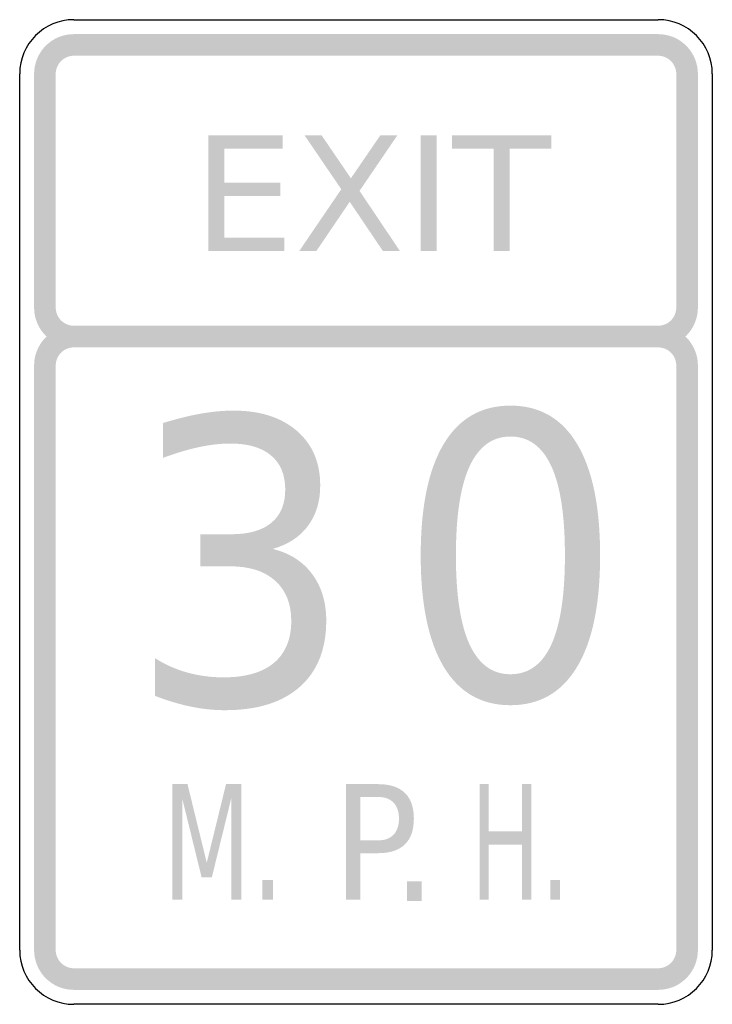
# Model space of a CAD drawing. Header units: inches. Extents: x -0.5 to 0.5, y -0.71 to 0.71.
import ezdxf

# ---------------------------------------------------------------- set-up
doc = ezdxf.new("R2010")
doc.units = ezdxf.units.IN
doc.header["$MEASUREMENT"] = 0

msp = doc.modelspace()

# ---------------------------------------------------------------- hatches: boundary and pattern name
for points in [[(-0.4219, 0.6895), (-0.4275, 0.6893), (-0.4331, 0.6884), (-0.4385, 0.6871), (-0.4438, 0.6852), (-0.4489, 0.6828), (-0.4537, 0.6799), (-0.4582, 0.6765), (-0.4624, 0.6728), (-0.4662, 0.6686), (-0.4695, 0.6641), (-0.4724, 0.6592), (-0.4748, 0.6542), (-0.4767, 0.6489), (-0.4781, 0.6434), (-0.4789, 0.6379), (-0.4792, 0.6322), (-0.4479, 0.6322), (-0.4478, 0.6348), (-0.4474, 0.6373), (-0.4468, 0.6398), (-0.4459, 0.6422), (-0.4448, 0.6445), (-0.4435, 0.6467), (-0.442, 0.6488), (-0.4403, 0.6507), (-0.4384, 0.6524), (-0.4363, 0.6539), (-0.4342, 0.6552), (-0.4318, 0.6563), (-0.4294, 0.6572), (-0.427, 0.6578), (-0.4244, 0.6582), (-0.4219, 0.6583), (-0.4219, 0.6895)], [(-0.4219, 0.6583), (0.4219, 0.6583), (0.4219, 0.6895), (-0.4219, 0.6895), (-0.4219, 0.6583)], [(0.4792, 0.6322), (0.4789, 0.6379), (0.4781, 0.6434), (0.4767, 0.6489), (0.4748, 0.6542), (0.4724, 0.6592), (0.4695, 0.6641), (0.4662, 0.6686), (0.4624, 0.6728), (0.4582, 0.6765), (0.4537, 0.6799), (0.4489, 0.6828), (0.4438, 0.6852), (0.4385, 0.6871), (0.4331, 0.6884), (0.4275, 0.6893), (0.4219, 0.6895), (0.4219, 0.6583), (0.4244, 0.6582), (0.427, 0.6578), (0.4294, 0.6572), (0.4318, 0.6563), (0.4342, 0.6552), (0.4363, 0.6539), (0.4384, 0.6524), (0.4403, 0.6507), (0.442, 0.6488), (0.4435, 0.6467), (0.4448, 0.6445), (0.4459, 0.6422), (0.4468, 0.6398), (0.4474, 0.6373), (0.4478, 0.6348), (0.4479, 0.6322), (0.4792, 0.6322)], [(-0.4479, 0.2948), (-0.4479, 0.6322), (-0.4792, 0.6322), (-0.4792, 0.2948), (-0.4479, 0.2948)], [(0.4479, 0.6322), (0.4479, 0.2948), (0.4792, 0.2948), (0.4792, 0.6322), (0.4479, 0.6322)], [(-0.2274, 0.5434), (-0.1202, 0.5434), (-0.1202, 0.5244), (-0.2044, 0.5244), (-0.2044, 0.4751), (-0.1236, 0.4751), (-0.1236, 0.4561), (-0.2044, 0.4561), (-0.2044, 0.3957), (-0.1181, 0.3957), (-0.1181, 0.3767), (-0.2274, 0.3767), (-0.2274, 0.5434)], [(-0.0886, 0.5434), (-0.064, 0.5434), (-0.0218, 0.4815), (0.0206, 0.5434), (0.0452, 0.5434), (-0.0093, 0.4634), (0.0489, 0.3767), (0.0243, 0.3767), (-0.0235, 0.4476), (-0.0716, 0.3767), (-0.0963, 0.3767), (-0.0357, 0.4657), (-0.0886, 0.5434)], [(0.0789, 0.5434), (0.1019, 0.5434), (0.1019, 0.3767), (0.0789, 0.3767), (0.0789, 0.5434)], [(0.1242, 0.5434), (0.2676, 0.5434), (0.2676, 0.5244), (0.2074, 0.5244), (0.2074, 0.3767), (0.1844, 0.3767), (0.1844, 0.5244), (0.1242, 0.5244), (0.1242, 0.5434)], [(-0.4792, 0.2948), (-0.4789, 0.2892), (-0.4781, 0.2837), (-0.4767, 0.2782), (-0.4748, 0.2729), (-0.4724, 0.2678), (-0.4695, 0.263), (-0.4662, 0.2585), (-0.4624, 0.2543), (-0.4582, 0.2506), (-0.4537, 0.2472), (-0.4489, 0.2443), (-0.4438, 0.2419), (-0.4385, 0.24), (-0.4331, 0.2386), (-0.4275, 0.2378), (-0.4219, 0.2375), (-0.4219, 0.2688), (-0.4244, 0.2689), (-0.427, 0.2693), (-0.4294, 0.2699), (-0.4318, 0.2708), (-0.4342, 0.2719), (-0.4363, 0.2732), (-0.4384, 0.2747), (-0.4403, 0.2764), (-0.442, 0.2783), (-0.4435, 0.2804), (-0.4448, 0.2826), (-0.4459, 0.2849), (-0.4468, 0.2873), (-0.4474, 0.2898), (-0.4478, 0.2923), (-0.4479, 0.2948), (-0.4792, 0.2948)], [(0.4219, 0.2375), (0.4275, 0.2378), (0.4331, 0.2386), (0.4385, 0.24), (0.4438, 0.2419), (0.4489, 0.2443), (0.4537, 0.2472), (0.4582, 0.2506), (0.4624, 0.2543), (0.4662, 0.2585), (0.4695, 0.263), (0.4724, 0.2678), (0.4748, 0.2729), (0.4767, 0.2782), (0.4781, 0.2837), (0.4789, 0.2892), (0.4792, 0.2948), (0.4479, 0.2948), (0.4478, 0.2923), (0.4474, 0.2898), (0.4468, 0.2873), (0.4459, 0.2849), (0.4448, 0.2826), (0.4435, 0.2804), (0.442, 0.2783), (0.4403, 0.2764), (0.4384, 0.2747), (0.4363, 0.2732), (0.4342, 0.2719), (0.4318, 0.2708), (0.4294, 0.2699), (0.427, 0.2693), (0.4244, 0.2689), (0.4219, 0.2688), (0.4219, 0.2375)], [(-0.4219, 0.2688), (-0.4275, 0.2685), (-0.4331, 0.2677), (-0.4385, 0.2663), (-0.4438, 0.2644), (-0.4489, 0.262), (-0.4537, 0.2591), (-0.4582, 0.2558), (-0.4624, 0.252), (-0.4662, 0.2479), (-0.4695, 0.2433), (-0.4724, 0.2385), (-0.4748, 0.2334), (-0.4767, 0.2281), (-0.4781, 0.2227), (-0.4789, 0.2171), (-0.4792, 0.2115), (-0.4479, 0.2115), (-0.4478, 0.2141), (-0.4474, 0.2166), (-0.4468, 0.2191), (-0.4459, 0.2215), (-0.4448, 0.2238), (-0.4435, 0.226), (-0.442, 0.228), (-0.4403, 0.2299), (-0.4384, 0.2316), (-0.4363, 0.2332), (-0.4342, 0.2345), (-0.4318, 0.2356), (-0.4294, 0.2364), (-0.427, 0.237), (-0.4244, 0.2374), (-0.4219, 0.2375), (-0.4219, 0.2688)], [(-0.4219, 0.2375), (0.4219, 0.2375), (0.4219, 0.2688), (-0.4219, 0.2688), (-0.4219, 0.2375)], [(0.4219, 0.2688), (-0.4219, 0.2688), (-0.4219, 0.2375), (0.4219, 0.2375), (0.4219, 0.2688)], [(0.4792, 0.2115), (0.4789, 0.2171), (0.4781, 0.2227), (0.4767, 0.2281), (0.4748, 0.2334), (0.4724, 0.2385), (0.4695, 0.2433), (0.4662, 0.2479), (0.4624, 0.252), (0.4582, 0.2558), (0.4537, 0.2591), (0.4489, 0.262), (0.4438, 0.2644), (0.4385, 0.2663), (0.4331, 0.2677), (0.4275, 0.2685), (0.4219, 0.2688), (0.4219, 0.2375), (0.4244, 0.2374), (0.427, 0.237), (0.4294, 0.2364), (0.4318, 0.2356), (0.4342, 0.2345), (0.4363, 0.2332), (0.4384, 0.2316), (0.4403, 0.2299), (0.442, 0.228), (0.4435, 0.226), (0.4448, 0.2238), (0.4459, 0.2215), (0.4468, 0.2191), (0.4474, 0.2166), (0.4478, 0.2141), (0.4479, 0.2115), (0.4792, 0.2115)], [(-0.4479, -0.6322), (-0.4479, 0.2115), (-0.4792, 0.2115), (-0.4792, -0.6322), (-0.4479, -0.6322)], [(0.4479, 0.2115), (0.4479, -0.6322), (0.4792, -0.6322), (0.4792, 0.2115), (0.4479, 0.2115)], [(-0.2796, -0.3927), (-0.2577, -0.3927), (-0.2299, -0.5061), (-0.2021, -0.3927), (-0.1802, -0.3927), (-0.1802, -0.5593), (-0.1945, -0.5593), (-0.1945, -0.413), (-0.2226, -0.5273), (-0.2373, -0.5273), (-0.2654, -0.413), (-0.2654, -0.5593), (-0.2796, -0.5593), (-0.2796, -0.3927)], [(0.1639, -0.3927), (0.1772, -0.3927), (0.1772, -0.461), (0.2252, -0.461), (0.2252, -0.3927), (0.2385, -0.3927), (0.2385, -0.5593), (0.2252, -0.5593), (0.2252, -0.48), (0.1772, -0.48), (0.1772, -0.5593), (0.1639, -0.5593), (0.1639, -0.3927)], [(-0.1496, -0.531), (-0.1343, -0.531), (-0.1343, -0.5593), (-0.1496, -0.5593), (-0.1496, -0.531)], [(0.0591, -0.5328), (0.0803, -0.5328), (0.0803, -0.5612), (0.0591, -0.5612), (0.0591, -0.5328)], [(0.266, -0.531), (0.2799, -0.531), (0.2799, -0.5593), (0.266, -0.5593), (0.266, -0.531)], [(-0.4792, -0.6322), (-0.4789, -0.6379), (-0.4781, -0.6434), (-0.4767, -0.6489), (-0.4748, -0.6542), (-0.4724, -0.6592), (-0.4695, -0.6641), (-0.4662, -0.6686), (-0.4624, -0.6728), (-0.4582, -0.6765), (-0.4537, -0.6799), (-0.4489, -0.6828), (-0.4438, -0.6852), (-0.4385, -0.6871), (-0.4331, -0.6884), (-0.4275, -0.6893), (-0.4219, -0.6895), (-0.4219, -0.6583), (-0.4244, -0.6582), (-0.427, -0.6578), (-0.4294, -0.6572), (-0.4318, -0.6563), (-0.4342, -0.6552), (-0.4363, -0.6539), (-0.4384, -0.6524), (-0.4403, -0.6507), (-0.442, -0.6488), (-0.4435, -0.6467), (-0.4448, -0.6445), (-0.4459, -0.6422), (-0.4468, -0.6398), (-0.4474, -0.6373), (-0.4478, -0.6348), (-0.4479, -0.6322), (-0.4792, -0.6322)], [(0.4219, -0.6895), (0.4275, -0.6893), (0.4331, -0.6884), (0.4385, -0.6871), (0.4438, -0.6852), (0.4489, -0.6828), (0.4537, -0.6799), (0.4582, -0.6765), (0.4624, -0.6728), (0.4662, -0.6686), (0.4695, -0.6641), (0.4724, -0.6592), (0.4748, -0.6542), (0.4767, -0.6489), (0.4781, -0.6434), (0.4789, -0.6379), (0.4792, -0.6322), (0.4479, -0.6322), (0.4478, -0.6348), (0.4474, -0.6373), (0.4468, -0.6398), (0.4459, -0.6422), (0.4448, -0.6445), (0.4435, -0.6467), (0.442, -0.6488), (0.4403, -0.6507), (0.4384, -0.6524), (0.4363, -0.6539), (0.4342, -0.6552), (0.4318, -0.6563), (0.4294, -0.6572), (0.427, -0.6578), (0.4244, -0.6582), (0.4219, -0.6583), (0.4219, -0.6895)], [(0.4219, -0.6583), (-0.4219, -0.6583), (-0.4219, -0.6895), (0.4219, -0.6895), (0.4219, -0.6583)]]:
    msp.add_hatch(color=7).paths.add_polyline_path(points)
h = msp.add_hatch(color=7)
edge = h.paths.add_edge_path()
edge.add_spline(control_points=[(-0.1347, -0.0533), (-0.1105, -0.0591), (-0.0916, -0.0711), (-0.0779, -0.0893), (-0.0643, -0.1075), (-0.0574, -0.13), (-0.0574, -0.1568), (-0.0574, -0.1979), (-0.0701, -0.2298), (-0.0955, -0.2523), (-0.1209, -0.2748), (-0.157, -0.286), (-0.2039, -0.286), (-0.2197, -0.286), (-0.236, -0.2843), (-0.2526, -0.2809), (-0.2693, -0.2774), (-0.2865, -0.2723), (-0.3044, -0.2654)], knot_values=[0, 0, 0, 0, 1, 1, 1, 2, 2, 2, 3, 3, 3, 4, 4, 4, 5, 5, 5, 6, 6, 6, 6], degree=3, periodic=0)
edge.add_line((-0.3044, -0.2654), (-0.3044, -0.211))
edge.add_spline(control_points=[(-0.3044, -0.211), (-0.2903, -0.2201), (-0.2748, -0.227), (-0.2581, -0.2316), (-0.2413, -0.2363), (-0.2238, -0.2386), (-0.2056, -0.2386), (-0.1738, -0.2386), (-0.1496, -0.2316), (-0.1329, -0.2177), (-0.1163, -0.2037), (-0.1079, -0.1834), (-0.1079, -0.1568), (-0.1079, -0.1323), (-0.1157, -0.1131), (-0.1311, -0.0992), (-0.1465, -0.0853), (-0.1681, -0.0784), (-0.1958, -0.0784)], knot_values=[0, 0, 0, 0, 1, 1, 1, 2, 2, 2, 3, 3, 3, 4, 4, 4, 5, 5, 5, 6, 6, 6, 6], degree=3, periodic=0)
edge.add_line((-0.1958, -0.0784), (-0.2394, -0.0784))
edge.add_line((-0.2394, -0.0784), (-0.2394, -0.0321))
edge.add_line((-0.2394, -0.0321), (-0.1939, -0.0321))
edge.add_spline(control_points=[(-0.1939, -0.0321), (-0.169, -0.0321), (-0.1498, -0.0265), (-0.1365, -0.0155), (-0.1232, -0.0044), (-0.1166, 0.0115), (-0.1166, 0.0324), (-0.1166, 0.0538), (-0.1234, 0.0702), (-0.1371, 0.0816), (-0.1508, 0.0931), (-0.1704, 0.0988), (-0.1958, 0.0988), (-0.2098, 0.0988), (-0.2247, 0.0971), (-0.2405, 0.0938), (-0.2563, 0.0904), (-0.2738, 0.0852), (-0.293, 0.0782)], knot_values=[0, 0, 0, 0, 1, 1, 1, 2, 2, 2, 3, 3, 3, 4, 4, 4, 5, 5, 5, 6, 6, 6, 6], degree=3, periodic=0)
edge.add_line((-0.293, 0.0782), (-0.293, 0.1284))
edge.add_spline(control_points=[(-0.293, 0.1284), (-0.2738, 0.1343), (-0.2558, 0.1388), (-0.239, 0.1418), (-0.2221, 0.1448), (-0.2063, 0.1463), (-0.1914, 0.1463), (-0.1529, 0.1463), (-0.1223, 0.1365), (-0.0998, 0.1171), (-0.0773, 0.0976), (-0.0661, 0.0714), (-0.0661, 0.0382), (-0.0661, 0.0152), (-0.072, -0.0043), (-0.0839, -0.0202), (-0.0958, -0.0361), (-0.1128, -0.0472), (-0.1347, -0.0533)], knot_values=[0, 0, 0, 0, 1, 1, 1, 2, 2, 2, 3, 3, 3, 4, 4, 4, 5, 5, 5, 6, 6, 6, 6], degree=3, periodic=0)
h = msp.add_hatch(color=7)
edge = h.paths.add_edge_path()
edge.add_spline(control_points=[(0.2085, 0.1535), (0.2506, 0.1535), (0.2827, 0.1351), (0.3048, 0.0981), (0.327, 0.0612), (0.338, 0.0076), (0.338, -0.0628), (0.338, -0.1329), (0.327, -0.1864), (0.3048, -0.2234), (0.2827, -0.2603), (0.2506, -0.2788), (0.2085, -0.2788), (0.1665, -0.2788), (0.1344, -0.2603), (0.1122, -0.2234), (0.0901, -0.1864), (0.079, -0.1329), (0.079, -0.0628), (0.079, 0.0076), (0.0901, 0.0612), (0.1122, 0.0981), (0.1344, 0.1351), (0.1665, 0.1535), (0.2085, 0.1535)], knot_values=[0, 0, 0, 0, 1, 1, 1, 2, 2, 2, 3, 3, 3, 4, 4, 4, 5, 5, 5, 6, 6, 6, 7, 7, 7, 8, 8, 8, 8], degree=3, periodic=0)
edge = h.paths.add_edge_path(flags=0)
edge.add_spline(control_points=[(0.2085, 0.1089), (0.1825, 0.1089), (0.1629, 0.0946), (0.1496, 0.066), (0.1364, 0.0375), (0.1298, -0.0054), (0.1298, -0.0628), (0.1298, -0.1199), (0.1364, -0.1627), (0.1496, -0.1913), (0.1629, -0.2198), (0.1825, -0.2341), (0.2085, -0.2341), (0.2348, -0.2341), (0.2544, -0.2198), (0.2676, -0.1913), (0.2807, -0.1627), (0.2872, -0.1199), (0.2872, -0.0628), (0.2872, -0.0054), (0.2807, 0.0375), (0.2676, 0.066), (0.2544, 0.0946), (0.2348, 0.1089), (0.2085, 0.1089)], knot_values=[0, 0, 0, 0, 1, 1, 1, 2, 2, 2, 3, 3, 3, 4, 4, 4, 5, 5, 5, 6, 6, 6, 7, 7, 7, 8, 8, 8, 8], degree=3, periodic=0)
h = msp.add_hatch(color=7)
edge = h.paths.add_edge_path()
edge.add_line((-0.0287, -0.3927), (0.0176, -0.3927))
edge.add_spline(control_points=[(0.0176, -0.3927), (0.0346, -0.3927), (0.0474, -0.3969), (0.0561, -0.4053), (0.0648, -0.4138), (0.0691, -0.4261), (0.0691, -0.4424), (0.0691, -0.4589), (0.0648, -0.4713), (0.0561, -0.4797), (0.0474, -0.4881), (0.0346, -0.4923), (0.0176, -0.4923)], knot_values=[0, 0, 0, 0, 1, 1, 1, 2, 2, 2, 3, 3, 3, 4, 4, 4, 4], degree=3, periodic=0)
edge.add_line((0.0176, -0.4923), (-0.0082, -0.4923))
edge.add_line((-0.0082, -0.4923), (-0.0082, -0.5593))
edge.add_line((-0.0082, -0.5593), (-0.0287, -0.5593))
edge.add_line((-0.0287, -0.5593), (-0.0287, -0.3927))
edge = h.paths.add_edge_path(flags=0)
edge.add_line((-0.0082, -0.4112), (-0.0082, -0.4738))
edge.add_line((-0.0082, -0.4738), (0.0176, -0.4738))
edge.add_spline(control_points=[(0.0176, -0.4738), (0.0271, -0.4738), (0.0345, -0.4711), (0.0397, -0.4657), (0.045, -0.4602), (0.0476, -0.4525), (0.0476, -0.4424), (0.0476, -0.4325), (0.045, -0.4248), (0.0397, -0.4193), (0.0345, -0.4139), (0.0271, -0.4112), (0.0176, -0.4112)], knot_values=[0, 0, 0, 0, 1, 1, 1, 2, 2, 2, 3, 3, 3, 4, 4, 4, 4], degree=3, periodic=0)
edge.add_line((0.0176, -0.4112), (-0.0082, -0.4112))

# ---------------------------------------------------------------- linework, layer by layer
at = {"color": 7}
for p, q in [((-0.4219, 0.7104), (0.4219, 0.7104)), ((-0.5, 0.2115), (-0.5, 0.6322)), ((0.5, 0.6322), (0.5, 0.2115)), ((-0.5, -0.6322), (-0.5, 0.2115)), ((0.5, 0.2115), (0.5, -0.6322)), ((0.4219, -0.7104), (-0.4219, -0.7104))]:
    msp.add_line(p, q, dxfattribs=at)
for points in [[(-0.4219, 0.7104), (-0.465, 0.7104), (-0.5, 0.6754), (-0.5, 0.6322)], [(0.5, 0.6322), (0.5, 0.6754), (0.465, 0.7104), (0.4219, 0.7104)], [(-0.5, -0.6322), (-0.5, -0.6754), (-0.465, -0.7104), (-0.4219, -0.7104)], [(0.4219, -0.7104), (0.465, -0.7104), (0.5, -0.6754), (0.5, -0.6322)]]:
    msp.add_open_spline(points, degree=3, dxfattribs=at)

doc.saveas('drawing.dxf')
